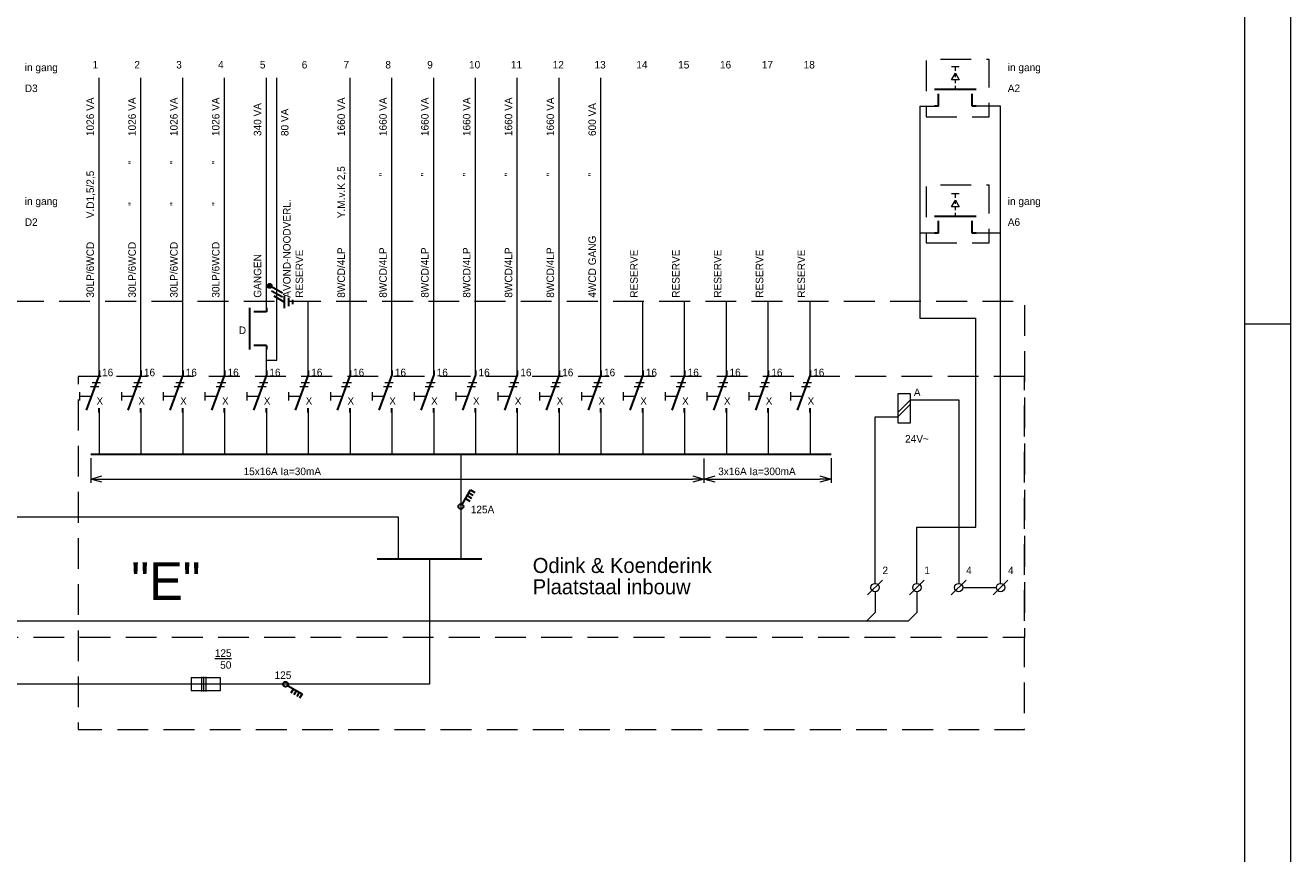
# Model space of a CAD drawing. Header units: millimetres. Extents: x -161.9 to -69.9, y -42.7 to 22.2.
# Tile 5 of 8: x -100.1 to -69.9, y -22.9 to -3.1. Entities that reach past the tile are written whole.
import ezdxf

# ---------------------------------------------------------------- set-up
doc = ezdxf.new("R2010")
doc.units = ezdxf.units.MM
doc.header["$PDMODE"] = 3
doc.header["$PDSIZE"] = 1
doc.linetypes.add('DGN3', pattern=[1.103808, 0.735872, -0.367936])
for name, color, linetype in [('11', 7, 'Continuous'), ('19', 7, 'Continuous'), ('52', 7, 'Continuous'), ('53', 7, 'Continuous'), ('BINNENMUUR', 7, 'Continuous'), ('KADER', 7, 'Continuous'), ('SYMBOLEN', 7, 'Continuous')]:
    doc.layers.add(name, color=color, linetype=linetype)
doc.styles.add('dgn000', font='dgn000.shx')
doc.styles.add('dgn001', font='dgn001.shx')
doc.styles.get("Standard").update_dxf_attribs({"font": 'arial.ttf'})
doc.dimstyles.get("Standard").update_dxf_attribs({"dimtxt": 0.18, "dimasz": 0.18, "dimexe": 0.18, "dimexo": 0.0625, "dimgap": 0.09, "dimtad": 0, "dimtih": 1, "dimtoh": 1, "dimdec": 4, "dimzin": 0, "dimdsep": 46, "dimtxsty": 'Standard', "dimcen": 0.09, "dimadec": 0, "dimazin": 0, "dimtfac": 1, "dimtdec": 4, "dimtofl": 0, "dimtmove": 0, "dimatfit": 3, "dimfxl": 1, "dimtolj": 1, "dimtzin": 0, "dimarcsym": 0})

# ---------------------------------------------------------------- blocks, each defined once
blk = doc.blocks.new('AnonymousCell50')
at = {"layer": 'SYMBOLEN', "color": 1, "linetype": 'Continuous', "lineweight": 0}
for p, q in [((0.015, 0.122), (0.215, 0.122)), ((0.05, 0.216), (0.25, 0.216))]:
    blk.add_line(p, q, dxfattribs=at)
at = {"layer": 'SYMBOLEN', "color": 1, "linetype": 'Continuous', "lineweight": 13}
for p, q in [((-0.249, -0.014), (-0.249, -0.214)), ((0.03, -0.114), (-0.249, -0.114))]:
    blk.add_line(p, q, dxfattribs=at)
blk = doc.blocks.new('EAA024')
at = {"layer": '53', "color": 3, "linetype": 'Continuous', "lineweight": 30}
for p, q in [((0, 0), (0, -0.1)), ((0, -0.1), (-0.308, -0.946)), ((0, -1), (0, -0.9))]:
    blk.add_line(p, q, dxfattribs=at)
blk = doc.blocks.new('AnonymousCell49')
at = {"color": 1, "linetype": 'Continuous', "lineweight": 0}
for name, p in [('EAA024', (-0.149, 0.54)), ('AnonymousCell50', (-0.367, 0.036))]:
    blk.add_blockref(name, p, dxfattribs=at)
blk = doc.blocks.new('AnonymousCell52')
at = {"layer": 'SYMBOLEN', "color": 1, "linetype": 'Continuous', "lineweight": 0}
for p, q in [((0.015, 0.122), (0.215, 0.122)), ((0.05, 0.216), (0.25, 0.216))]:
    blk.add_line(p, q, dxfattribs=at)
at = {"layer": 'SYMBOLEN', "color": 1, "linetype": 'Continuous', "lineweight": 13}
for p, q in [((-0.249, -0.014), (-0.249, -0.214)), ((0.03, -0.114), (-0.249, -0.114))]:
    blk.add_line(p, q, dxfattribs=at)
blk = doc.blocks.new('EAA025')
at = {"layer": '53', "color": 3, "linetype": 'Continuous', "lineweight": 30}
for p, q in [((0, 0), (0, -0.1)), ((0, -0.1), (-0.308, -0.946)), ((0, -1), (0, -0.9))]:
    blk.add_line(p, q, dxfattribs=at)
blk = doc.blocks.new('AnonymousCell51')
at = {"color": 1, "linetype": 'Continuous', "lineweight": 0}
for name, p in [('EAA025', (-0.149, 0.54)), ('AnonymousCell52', (-0.367, 0.036))]:
    blk.add_blockref(name, p, dxfattribs=at)
blk = doc.blocks.new('AnonymousCell54')
at = {"layer": 'SYMBOLEN', "color": 1, "linetype": 'Continuous', "lineweight": 0}
for p, q in [((0.015, 0.122), (0.215, 0.122)), ((0.05, 0.216), (0.25, 0.216))]:
    blk.add_line(p, q, dxfattribs=at)
at = {"layer": 'SYMBOLEN', "color": 1, "linetype": 'Continuous', "lineweight": 13}
for p, q in [((-0.249, -0.014), (-0.249, -0.214)), ((0.03, -0.114), (-0.249, -0.114))]:
    blk.add_line(p, q, dxfattribs=at)
blk = doc.blocks.new('EAA026')
at = {"layer": '53', "color": 3, "linetype": 'Continuous', "lineweight": 30}
for p, q in [((0, 0), (0, -0.1)), ((0, -0.1), (-0.308, -0.946)), ((0, -1), (0, -0.9))]:
    blk.add_line(p, q, dxfattribs=at)
blk = doc.blocks.new('AnonymousCell53')
at = {"color": 1, "linetype": 'Continuous', "lineweight": 0}
for name, p in [('EAA026', (-0.149, 0.54)), ('AnonymousCell54', (-0.367, 0.036))]:
    blk.add_blockref(name, p, dxfattribs=at)
blk = doc.blocks.new('AnonymousCell56')
at = {"layer": 'SYMBOLEN', "color": 1, "linetype": 'Continuous', "lineweight": 0}
for p, q in [((0.015, 0.122), (0.215, 0.122)), ((0.05, 0.216), (0.25, 0.216))]:
    blk.add_line(p, q, dxfattribs=at)
at = {"layer": 'SYMBOLEN', "color": 1, "linetype": 'Continuous', "lineweight": 13}
for p, q in [((-0.249, -0.014), (-0.249, -0.214)), ((0.03, -0.114), (-0.249, -0.114))]:
    blk.add_line(p, q, dxfattribs=at)
blk = doc.blocks.new('EAA027')
at = {"layer": '53', "color": 3, "linetype": 'Continuous', "lineweight": 30}
for p, q in [((0, 0), (0, -0.1)), ((0, -0.1), (-0.308, -0.946)), ((0, -1), (0, -0.9))]:
    blk.add_line(p, q, dxfattribs=at)
blk = doc.blocks.new('AnonymousCell55')
at = {"color": 1, "linetype": 'Continuous', "lineweight": 0}
for name, p in [('EAA027', (-0.149, 0.54)), ('AnonymousCell56', (-0.367, 0.036))]:
    blk.add_blockref(name, p, dxfattribs=at)
blk = doc.blocks.new('AnonymousCell58')
at = {"layer": 'SYMBOLEN', "color": 1, "linetype": 'Continuous', "lineweight": 0}
for p, q in [((0.015, 0.122), (0.215, 0.122)), ((0.05, 0.216), (0.25, 0.216))]:
    blk.add_line(p, q, dxfattribs=at)
at = {"layer": 'SYMBOLEN', "color": 1, "linetype": 'Continuous', "lineweight": 13}
for p, q in [((-0.249, -0.014), (-0.249, -0.214)), ((0.03, -0.114), (-0.249, -0.114))]:
    blk.add_line(p, q, dxfattribs=at)
blk = doc.blocks.new('EAA028')
at = {"layer": '53', "color": 3, "linetype": 'Continuous', "lineweight": 30}
for p, q in [((0, 0), (0, -0.1)), ((0, -0.1), (-0.308, -0.946)), ((0, -1), (0, -0.9))]:
    blk.add_line(p, q, dxfattribs=at)
blk = doc.blocks.new('AnonymousCell57')
at = {"color": 1, "linetype": 'Continuous', "lineweight": 0}
for name, p in [('EAA028', (-0.149, 0.54)), ('AnonymousCell58', (-0.367, 0.036))]:
    blk.add_blockref(name, p, dxfattribs=at)
blk = doc.blocks.new('AnonymousCell60')
at = {"layer": 'SYMBOLEN', "color": 1, "linetype": 'Continuous', "lineweight": 0}
for p, q in [((0.015, 0.122), (0.215, 0.122)), ((0.05, 0.216), (0.25, 0.216))]:
    blk.add_line(p, q, dxfattribs=at)
at = {"layer": 'SYMBOLEN', "color": 1, "linetype": 'Continuous', "lineweight": 13}
for p, q in [((-0.249, -0.014), (-0.249, -0.214)), ((0.03, -0.114), (-0.249, -0.114))]:
    blk.add_line(p, q, dxfattribs=at)
blk = doc.blocks.new('EAA029')
at = {"layer": '53', "color": 3, "linetype": 'Continuous', "lineweight": 30}
for p, q in [((0, 0), (0, -0.1)), ((0, -0.1), (-0.308, -0.946)), ((0, -1), (0, -0.9))]:
    blk.add_line(p, q, dxfattribs=at)
blk = doc.blocks.new('AnonymousCell59')
at = {"color": 1, "linetype": 'Continuous', "lineweight": 0}
for name, p in [('EAA029', (-0.149, 0.54)), ('AnonymousCell60', (-0.367, 0.036))]:
    blk.add_blockref(name, p, dxfattribs=at)
blk = doc.blocks.new('AnonymousCell62')
at = {"layer": 'SYMBOLEN', "color": 1, "linetype": 'Continuous', "lineweight": 0}
for p, q in [((0.015, 0.122), (0.215, 0.122)), ((0.05, 0.216), (0.25, 0.216))]:
    blk.add_line(p, q, dxfattribs=at)
at = {"layer": 'SYMBOLEN', "color": 1, "linetype": 'Continuous', "lineweight": 13}
for p, q in [((-0.249, -0.014), (-0.249, -0.214)), ((0.03, -0.114), (-0.249, -0.114))]:
    blk.add_line(p, q, dxfattribs=at)
blk = doc.blocks.new('EAA030')
at = {"layer": '53', "color": 3, "linetype": 'Continuous', "lineweight": 30}
for p, q in [((0, 0), (0, -0.1)), ((0, -0.1), (-0.308, -0.946)), ((0, -1), (0, -0.9))]:
    blk.add_line(p, q, dxfattribs=at)
blk = doc.blocks.new('AnonymousCell61')
at = {"color": 1, "linetype": 'Continuous', "lineweight": 0}
for name, p in [('EAA030', (-0.149, 0.54)), ('AnonymousCell62', (-0.367, 0.036))]:
    blk.add_blockref(name, p, dxfattribs=at)
blk = doc.blocks.new('AnonymousCell64')
at = {"layer": 'SYMBOLEN', "color": 1, "linetype": 'Continuous', "lineweight": 0}
for p, q in [((0.015, 0.122), (0.215, 0.122)), ((0.05, 0.216), (0.25, 0.216))]:
    blk.add_line(p, q, dxfattribs=at)
at = {"layer": 'SYMBOLEN', "color": 1, "linetype": 'Continuous', "lineweight": 13}
for p, q in [((-0.249, -0.014), (-0.249, -0.214)), ((0.03, -0.114), (-0.249, -0.114))]:
    blk.add_line(p, q, dxfattribs=at)
blk = doc.blocks.new('EAA031')
at = {"layer": '53', "color": 3, "linetype": 'Continuous', "lineweight": 30}
for p, q in [((0, 0), (0, -0.1)), ((0, -0.1), (-0.308, -0.946)), ((0, -1), (0, -0.9))]:
    blk.add_line(p, q, dxfattribs=at)
blk = doc.blocks.new('AnonymousCell63')
at = {"color": 1, "linetype": 'Continuous', "lineweight": 0}
for name, p in [('EAA031', (-0.149, 0.54)), ('AnonymousCell64', (-0.367, 0.036))]:
    blk.add_blockref(name, p, dxfattribs=at)
blk = doc.blocks.new('AnonymousCell66')
at = {"layer": 'SYMBOLEN', "color": 1, "linetype": 'Continuous', "lineweight": 0}
for p, q in [((0.015, 0.122), (0.215, 0.122)), ((0.05, 0.216), (0.25, 0.216))]:
    blk.add_line(p, q, dxfattribs=at)
at = {"layer": 'SYMBOLEN', "color": 1, "linetype": 'Continuous', "lineweight": 13}
for p, q in [((-0.249, -0.014), (-0.249, -0.214)), ((0.03, -0.114), (-0.249, -0.114))]:
    blk.add_line(p, q, dxfattribs=at)
blk = doc.blocks.new('EAA032')
at = {"layer": '53', "color": 3, "linetype": 'Continuous', "lineweight": 30}
for p, q in [((0, 0), (0, -0.1)), ((0, -0.1), (-0.308, -0.946)), ((0, -1), (0, -0.9))]:
    blk.add_line(p, q, dxfattribs=at)
blk = doc.blocks.new('AnonymousCell65')
at = {"color": 1, "linetype": 'Continuous', "lineweight": 0}
for name, p in [('EAA032', (-0.149, 0.54)), ('AnonymousCell66', (-0.367, 0.036))]:
    blk.add_blockref(name, p, dxfattribs=at)
blk = doc.blocks.new('AnonymousCell68')
at = {"layer": 'SYMBOLEN', "color": 1, "linetype": 'Continuous', "lineweight": 0}
for p, q in [((0.015, 0.122), (0.215, 0.122)), ((0.05, 0.216), (0.25, 0.216))]:
    blk.add_line(p, q, dxfattribs=at)
at = {"layer": 'SYMBOLEN', "color": 1, "linetype": 'Continuous', "lineweight": 13}
for p, q in [((-0.249, -0.014), (-0.249, -0.214)), ((0.03, -0.114), (-0.249, -0.114))]:
    blk.add_line(p, q, dxfattribs=at)
blk = doc.blocks.new('EAA033')
at = {"layer": '53', "color": 3, "linetype": 'Continuous', "lineweight": 30}
for p, q in [((0, 0), (0, -0.1)), ((0, -0.1), (-0.308, -0.946)), ((0, -1), (0, -0.9))]:
    blk.add_line(p, q, dxfattribs=at)
blk = doc.blocks.new('AnonymousCell67')
at = {"color": 1, "linetype": 'Continuous', "lineweight": 0}
for name, p in [('EAA033', (-0.149, 0.54)), ('AnonymousCell68', (-0.367, 0.036))]:
    blk.add_blockref(name, p, dxfattribs=at)
blk = doc.blocks.new('AnonymousCell70')
at = {"layer": 'SYMBOLEN', "color": 1, "linetype": 'Continuous', "lineweight": 0}
for p, q in [((0.015, 0.122), (0.215, 0.122)), ((0.05, 0.216), (0.25, 0.216))]:
    blk.add_line(p, q, dxfattribs=at)
at = {"layer": 'SYMBOLEN', "color": 1, "linetype": 'Continuous', "lineweight": 13}
for p, q in [((-0.249, -0.014), (-0.249, -0.214)), ((0.03, -0.114), (-0.249, -0.114))]:
    blk.add_line(p, q, dxfattribs=at)
blk = doc.blocks.new('EAA034')
at = {"layer": '53', "color": 3, "linetype": 'Continuous', "lineweight": 30}
for p, q in [((0, 0), (0, -0.1)), ((0, -0.1), (-0.308, -0.946)), ((0, -1), (0, -0.9))]:
    blk.add_line(p, q, dxfattribs=at)
blk = doc.blocks.new('AnonymousCell69')
at = {"color": 1, "linetype": 'Continuous', "lineweight": 0}
for name, p in [('EAA034', (-0.149, 0.54)), ('AnonymousCell70', (-0.367, 0.036))]:
    blk.add_blockref(name, p, dxfattribs=at)
blk = doc.blocks.new('AnonymousCell72')
at = {"layer": 'SYMBOLEN', "color": 1, "linetype": 'Continuous', "lineweight": 0}
for p, q in [((0.015, 0.122), (0.215, 0.122)), ((0.05, 0.216), (0.25, 0.216))]:
    blk.add_line(p, q, dxfattribs=at)
at = {"layer": 'SYMBOLEN', "color": 1, "linetype": 'Continuous', "lineweight": 13}
for p, q in [((-0.249, -0.014), (-0.249, -0.214)), ((0.03, -0.114), (-0.249, -0.114))]:
    blk.add_line(p, q, dxfattribs=at)
blk = doc.blocks.new('EAA035')
at = {"layer": '53', "color": 3, "linetype": 'Continuous', "lineweight": 30}
for p, q in [((0, 0), (0, -0.1)), ((0, -0.1), (-0.308, -0.946)), ((0, -1), (0, -0.9))]:
    blk.add_line(p, q, dxfattribs=at)
blk = doc.blocks.new('AnonymousCell71')
at = {"color": 1, "linetype": 'Continuous', "lineweight": 0}
for name, p in [('EAA035', (-0.149, 0.54)), ('AnonymousCell72', (-0.367, 0.036))]:
    blk.add_blockref(name, p, dxfattribs=at)
blk = doc.blocks.new('AnonymousCell74')
at = {"layer": 'SYMBOLEN', "color": 1, "linetype": 'Continuous', "lineweight": 0}
for p, q in [((0.015, 0.122), (0.215, 0.122)), ((0.05, 0.216), (0.25, 0.216))]:
    blk.add_line(p, q, dxfattribs=at)
at = {"layer": 'SYMBOLEN', "color": 1, "linetype": 'Continuous', "lineweight": 13}
for p, q in [((-0.249, -0.014), (-0.249, -0.214)), ((0.03, -0.114), (-0.249, -0.114))]:
    blk.add_line(p, q, dxfattribs=at)
blk = doc.blocks.new('EAA036')
at = {"layer": '53', "color": 3, "linetype": 'Continuous', "lineweight": 30}
for p, q in [((0, 0), (0, -0.1)), ((0, -0.1), (-0.308, -0.946)), ((0, -1), (0, -0.9))]:
    blk.add_line(p, q, dxfattribs=at)
blk = doc.blocks.new('AnonymousCell73')
at = {"color": 1, "linetype": 'Continuous', "lineweight": 0}
for name, p in [('EAA036', (-0.149, 0.54)), ('AnonymousCell74', (-0.367, 0.036))]:
    blk.add_blockref(name, p, dxfattribs=at)
blk = doc.blocks.new('AnonymousCell76')
at = {"layer": 'SYMBOLEN', "color": 1, "linetype": 'Continuous', "lineweight": 0}
for p, q in [((0.015, 0.122), (0.215, 0.122)), ((0.05, 0.216), (0.25, 0.216))]:
    blk.add_line(p, q, dxfattribs=at)
at = {"layer": 'SYMBOLEN', "color": 1, "linetype": 'Continuous', "lineweight": 13}
for p, q in [((-0.249, -0.014), (-0.249, -0.214)), ((0.03, -0.114), (-0.249, -0.114))]:
    blk.add_line(p, q, dxfattribs=at)
blk = doc.blocks.new('EAA037')
at = {"layer": '53', "color": 3, "linetype": 'Continuous', "lineweight": 30}
for p, q in [((0, 0), (0, -0.1)), ((0, -0.1), (-0.308, -0.946)), ((0, -1), (0, -0.9))]:
    blk.add_line(p, q, dxfattribs=at)
blk = doc.blocks.new('AnonymousCell75')
at = {"color": 1, "linetype": 'Continuous', "lineweight": 0}
for name, p in [('EAA037', (-0.149, 0.54)), ('AnonymousCell76', (-0.367, 0.036))]:
    blk.add_blockref(name, p, dxfattribs=at)
blk = doc.blocks.new('AnonymousCell78')
at = {"layer": 'SYMBOLEN', "color": 1, "linetype": 'Continuous', "lineweight": 0}
for p, q in [((0.015, 0.122), (0.215, 0.122)), ((0.05, 0.216), (0.25, 0.216))]:
    blk.add_line(p, q, dxfattribs=at)
at = {"layer": 'SYMBOLEN', "color": 1, "linetype": 'Continuous', "lineweight": 13}
for p, q in [((-0.249, -0.014), (-0.249, -0.214)), ((0.03, -0.114), (-0.249, -0.114))]:
    blk.add_line(p, q, dxfattribs=at)
blk = doc.blocks.new('EAA038')
at = {"layer": '53', "color": 3, "linetype": 'Continuous', "lineweight": 30}
for p, q in [((0, 0), (0, -0.1)), ((0, -0.1), (-0.308, -0.946)), ((0, -1), (0, -0.9))]:
    blk.add_line(p, q, dxfattribs=at)
blk = doc.blocks.new('AnonymousCell77')
at = {"color": 1, "linetype": 'Continuous', "lineweight": 0}
for name, p in [('EAA038', (-0.149, 0.54)), ('AnonymousCell78', (-0.367, 0.036))]:
    blk.add_blockref(name, p, dxfattribs=at)
blk = doc.blocks.new('AnonymousCell80')
at = {"layer": 'SYMBOLEN', "color": 1, "linetype": 'Continuous', "lineweight": 0}
for p, q in [((0.015, 0.122), (0.215, 0.122)), ((0.05, 0.216), (0.25, 0.216))]:
    blk.add_line(p, q, dxfattribs=at)
at = {"layer": 'SYMBOLEN', "color": 1, "linetype": 'Continuous', "lineweight": 13}
for p, q in [((-0.249, -0.014), (-0.249, -0.214)), ((0.03, -0.114), (-0.249, -0.114))]:
    blk.add_line(p, q, dxfattribs=at)
blk = doc.blocks.new('EAA039')
at = {"layer": '53', "color": 3, "linetype": 'Continuous', "lineweight": 30}
for p, q in [((0, 0), (0, -0.1)), ((0, -0.1), (-0.308, -0.946)), ((0, -1), (0, -0.9))]:
    blk.add_line(p, q, dxfattribs=at)
blk = doc.blocks.new('AnonymousCell79')
at = {"color": 1, "linetype": 'Continuous', "lineweight": 0}
for name, p in [('EAA039', (-0.149, 0.54)), ('AnonymousCell80', (-0.367, 0.036))]:
    blk.add_blockref(name, p, dxfattribs=at)
blk = doc.blocks.new('AnonymousCell82')
at = {"layer": 'SYMBOLEN', "color": 1, "linetype": 'Continuous', "lineweight": 0}
for p, q in [((0.015, 0.122), (0.215, 0.122)), ((0.05, 0.216), (0.25, 0.216))]:
    blk.add_line(p, q, dxfattribs=at)
at = {"layer": 'SYMBOLEN', "color": 1, "linetype": 'Continuous', "lineweight": 13}
for p, q in [((-0.249, -0.014), (-0.249, -0.214)), ((0.03, -0.114), (-0.249, -0.114))]:
    blk.add_line(p, q, dxfattribs=at)
blk = doc.blocks.new('EAA040')
at = {"layer": '53', "color": 3, "linetype": 'Continuous', "lineweight": 30}
for p, q in [((0, 0), (0, -0.1)), ((0, -0.1), (-0.308, -0.946)), ((0, -1), (0, -0.9))]:
    blk.add_line(p, q, dxfattribs=at)
blk = doc.blocks.new('AnonymousCell81')
at = {"color": 1, "linetype": 'Continuous', "lineweight": 0}
for name, p in [('EAA040', (-0.149, 0.54)), ('AnonymousCell82', (-0.367, 0.036))]:
    blk.add_blockref(name, p, dxfattribs=at)
blk = doc.blocks.new('AnonymousCell84')
at = {"layer": 'SYMBOLEN', "color": 1, "linetype": 'Continuous', "lineweight": 0}
for p, q in [((0.015, 0.122), (0.215, 0.122)), ((0.05, 0.216), (0.25, 0.216))]:
    blk.add_line(p, q, dxfattribs=at)
at = {"layer": 'SYMBOLEN', "color": 1, "linetype": 'Continuous', "lineweight": 13}
for p, q in [((-0.249, -0.014), (-0.249, -0.214)), ((0.03, -0.114), (-0.249, -0.114))]:
    blk.add_line(p, q, dxfattribs=at)
blk = doc.blocks.new('EAA041')
at = {"layer": '53', "color": 3, "linetype": 'Continuous', "lineweight": 30}
for p, q in [((0, 0), (0, -0.1)), ((0, -0.1), (-0.308, -0.946)), ((0, -1), (0, -0.9))]:
    blk.add_line(p, q, dxfattribs=at)
blk = doc.blocks.new('AnonymousCell83')
at = {"color": 1, "linetype": 'Continuous', "lineweight": 0}
for name, p in [('EAA041', (-0.149, 0.54)), ('AnonymousCell84', (-0.367, 0.036))]:
    blk.add_blockref(name, p, dxfattribs=at)
blk = doc.blocks.new('AnonymousCell85')
at = {"layer": 'SYMBOLEN', "color": 1, "linetype": 'Continuous', "lineweight": 0}
for p, q in [((-0.1, 0.174), (-0.1, -0.176)), ((-0.05, 0.174), (-0.05, -0.176)), ((0, 0.174), (0, -0.176))]:
    blk.add_line(p, q, dxfattribs=at)
at = {"layer": 'SYMBOLEN', "color": 1, "linetype": 'Continuous', "lineweight": 0, "flags": 128}
blk.add_lwpolyline([(-0.35, 0.15), (-0.35, -0.15), (0.35, -0.15), (0.35, 0.15), (-0.35, 0.15)], dxfattribs=at)
blk = doc.blocks.new('EH31')
at = {"layer": '19', "color": 3, "linetype": 'Continuous', "lineweight": 30}
for p, q in [((0.03, 0.05), (0.23, 0.398)), ((0.19, 0.33), (0.295, 0.27)), ((0.23, 0.398), (0.335, 0.338)), ((0.11, 0.19), (0.215, 0.13)), ((0.15, 0.26), (0.255, 0.2))]:
    blk.add_line(p, q, dxfattribs=at)
blk.add_circle((0, -0.0005), 0.06, dxfattribs=at)
blk = doc.blocks.new('EH32')
at = {"layer": '19', "color": 3, "linetype": 'Continuous', "lineweight": 30}
for p, q in [((0.05, -0.03), (0.398, -0.23)), ((0.19, -0.11), (0.13, -0.216)), ((0.26, -0.15), (0.2, -0.256)), ((0.33, -0.19), (0.27, -0.296)), ((0.398, -0.23), (0.338, -0.336))]:
    blk.add_line(p, q, dxfattribs=at)
blk.add_circle((0, -0.0005), 0.06, dxfattribs=at)
blk = doc.blocks.new('EAA33')
at = {"layer": '53', "color": 3, "linetype": 'Continuous', "lineweight": 30}
for p, q in [((1, 0.4), (0, 0.4)), ((0.1, 0), (0, 0)), ((0.1, 0), (0.1, 0.3)), ((0.9, 0), (0.9, 0.3)), ((1, 0), (0.9, 0))]:
    blk.add_line(p, q, dxfattribs=at)
blk = doc.blocks.new('EAB12')
at = {"layer": '53', "color": 2, "linetype": 'Continuous', "lineweight": 0}
for p, q in [((-0.092, 0.23), (0, 0.39)), ((0.09, 0.54), (-0.09, 0.54)), ((0, 0.45), (0, 0.54)), ((0, 0.39), (0.088, 0.23)), ((0, 0.3), (0, 0.39)), ((0.088, 0.23), (-0.092, 0.23)), ((0, 0.15), (0, 0.24)), ((0, 0), (0, 0.09))]:
    blk.add_line(p, q, dxfattribs=at)
blk = doc.blocks.new('EAB13')
at = {"layer": '53', "color": 2, "linetype": 'Continuous', "lineweight": 0}
for p, q in [((-0.092, 0.23), (0, 0.39)), ((0.09, 0.54), (-0.09, 0.54)), ((0, 0.45), (0, 0.54)), ((0, 0.39), (0.088, 0.23)), ((0, 0.3), (0, 0.39)), ((0.088, 0.23), (-0.092, 0.23)), ((0, 0.15), (0, 0.24)), ((0, 0), (0, 0.09))]:
    blk.add_line(p, q, dxfattribs=at)
blk = doc.blocks.new('AnonymousCell87')
at = {"layer": 'SYMBOLEN', "color": 1, "linetype": 'Continuous', "lineweight": 0}
for p, q in [((-0.15, -0.1), (0.15, 0.2)), ((-0.15, -0.2), (0.15, 0.1))]:
    blk.add_line(p, q, dxfattribs=at)
at = {"layer": 'SYMBOLEN', "color": 1, "linetype": 'Continuous', "lineweight": 0, "flags": 128}
blk.add_lwpolyline([(-0.15, -0.35), (0.15, -0.35), (0.15, 0.35), (-0.15, 0.35), (-0.15, -0.35)], dxfattribs=at)
blk = doc.blocks.new('EAD36')
at = {"layer": '53', "color": 3, "linetype": 'Continuous', "lineweight": 0}
blk.add_line((0.178, 0.178), (-0.178, -0.178), dxfattribs=at)
blk.add_circle((0, 0.0005), 0.1, dxfattribs=at)
blk = doc.blocks.new('EAD37')
at = {"layer": '53', "color": 3, "linetype": 'Continuous', "lineweight": 0}
blk.add_line((0.178, 0.178), (-0.178, -0.178), dxfattribs=at)
blk.add_circle((0, 0.0005), 0.1, dxfattribs=at)
blk = doc.blocks.new('EAD38')
at = {"layer": '53', "color": 3, "linetype": 'Continuous', "lineweight": 0}
blk.add_line((0.178, 0.178), (-0.178, -0.178), dxfattribs=at)
blk.add_circle((0, 0.0005), 0.1, dxfattribs=at)
blk = doc.blocks.new('EAD39')
at = {"layer": '53', "color": 3, "linetype": 'Continuous', "lineweight": 0}
blk.add_line((0.178, 0.178), (-0.178, -0.178), dxfattribs=at)
blk.add_circle((0, 0.0005), 0.1, dxfattribs=at)
blk = doc.blocks.new('EAA34')
at = {"layer": '53', "color": 3, "linetype": 'Continuous', "lineweight": 30}
for p, q in [((1, 0.4), (0, 0.4)), ((0.1, 0), (0, 0)), ((0.1, 0), (0.1, 0.3)), ((0.9, 0), (0.9, 0.3)), ((1, 0), (0.9, 0))]:
    blk.add_line(p, q, dxfattribs=at)
blk = doc.blocks.new('EQ02')
at = {"layer": '11', "color": 3, "linetype": 'Continuous', "lineweight": 30}
for p, q in [((-0.13, 0.074), (0.13, -0.076)), ((0.13, -0.226), (0.13, 0.074)), ((0.23, -0.176), (0.23, 0.024)), ((0.33, -0.126), (0.33, -0.026))]:
    blk.add_line(p, q, dxfattribs=at)
blk = doc.blocks.new('ER51')
at = {"layer": '52'}
h = blk.add_hatch(color=3, dxfattribs=at)
edge = h.paths.add_edge_path()
edge.add_arc((-0.178, 0.088), 0.05, 0, 360)
at = {"layer": '52', "color": 3, "linetype": 'Continuous', "lineweight": 30}
for p, q in [((-0.13, 0.074), (0.13, -0.076)), ((-0.13, -0.026), (0.13, -0.176))]:
    blk.add_line(p, q, dxfattribs=at)
blk.add_circle((-0.178, 0.088), 0.05, dxfattribs=at)
blk = doc.blocks.new('AnonymousCell89')
at = {"color": 1, "linetype": 'Continuous', "lineweight": 0}
for name, p in [('ER51', (-0.076, 0.154)), ('EQ02', (-0.025, -0.068))]:
    blk.add_blockref(name, p, dxfattribs=at)
blk = doc.blocks.new('EAA35')
at = {"layer": '53', "color": 3, "linetype": 'Continuous', "lineweight": 30}
for p, q in [((-0.4, 1), (-0.4, 0)), ((0, 1), (0, 0.9)), ((0, 0.9), (-0.3, 0.9)), ((0, 0.1), (-0.3, 0.1)), ((0, 0.1), (0, 0))]:
    blk.add_line(p, q, dxfattribs=at)
blk = doc.blocks.new('_Open30')
at = {"color": 0, "linetype": 'ByBlock', "lineweight": -2}
for p, q in [((-1, 0.27), (0, 0)), ((0, 0), (-1, -0.27)), ((0, 0), (-1, 0))]:
    blk.add_line(p, q, dxfattribs=at)
blk = doc.blocks.new('*D9080')
at = {"layer": 'BINNENMUUR', "color": 1, "linetype": 'Continuous', "lineweight": 0, "transparency": 16777216}
for p, q in [((-98.568, -13.456), (-98.568, -14.049)), ((-83.906, -13.468), (-83.906, -14.049)), ((-98.298, -13.959), (-84.176, -13.959))]:
    blk.add_line(p, q, dxfattribs=at)
at = {"layer": 'Defpoints', "color": 0, "linetype": 'Continuous', "transparency": 16777216}
for p in [(-98.568, -13.366), (-83.906, -13.378), (-83.906, -13.959)]:
    blk.add_point(p, dxfattribs=at)
at = {"layer": 'BINNENMUUR', "color": 1, "linetype": 'Continuous', "lineweight": 0, "transparency": 16777216, "xscale": 0.27, "yscale": 0.27, "zscale": 0.27, "rotation": 180}
blk.add_blockref('_Open30', (-98.568, -13.959), dxfattribs=at)
at = {"layer": 'BINNENMUUR', "color": 1, "linetype": 'Continuous', "lineweight": 0, "transparency": 16777216, "xscale": 0.27, "yscale": 0.27, "zscale": 0.27}
blk.add_blockref('_Open30', (-83.906, -13.959), dxfattribs=at)
at = {"layer": 'BINNENMUUR', "color": 1, "linetype": 'Continuous', "lineweight": 0, "transparency": 16777216, "insert": (-93.987, -13.777), "char_height": 0.18, "attachment_point": 5, "style": 'dgn001'}
blk.add_mtext('\\A1;15x16A Ia=30mA', dxfattribs=at)
blk = doc.blocks.new('*D9081')
at = {"layer": 'BINNENMUUR', "color": 1, "linetype": 'Continuous', "lineweight": 0, "transparency": 16777216}
for p, q in [((-83.906, -13.558), (-83.906, -14.049)), ((-80.868, -13.456), (-80.868, -14.049)), ((-83.636, -13.959), (-81.138, -13.959))]:
    blk.add_line(p, q, dxfattribs=at)
at = {"layer": 'Defpoints', "color": 0, "linetype": 'Continuous', "transparency": 16777216}
for p in [(-83.906, -13.468), (-80.868, -13.366), (-80.868, -13.959)]:
    blk.add_point(p, dxfattribs=at)
at = {"layer": 'BINNENMUUR', "color": 1, "linetype": 'Continuous', "lineweight": 0, "transparency": 16777216, "xscale": 0.27, "yscale": 0.27, "zscale": 0.27, "rotation": 180}
blk.add_blockref('_Open30', (-83.906, -13.959), dxfattribs=at)
at = {"layer": 'BINNENMUUR', "color": 1, "linetype": 'Continuous', "lineweight": 0, "transparency": 16777216, "xscale": 0.27, "yscale": 0.27, "zscale": 0.27}
blk.add_blockref('_Open30', (-80.868, -13.959), dxfattribs=at)
at = {"layer": 'BINNENMUUR', "color": 1, "linetype": 'Continuous', "lineweight": 0, "transparency": 16777216, "insert": (-82.64, -13.777), "char_height": 0.18, "attachment_point": 5, "style": 'dgn001'}
blk.add_mtext('\\A1;3x16A Ia=300mA', dxfattribs=at)
blk = doc.blocks.new('A1')
at = {"layer": 'KADER', "color": 1, "linetype": 'Continuous', "lineweight": 0}
for p, q in [((91.984, 0), (91.984, 64.968)), ((90.89, 32.484), (91.984, 32.484))]:
    blk.add_line(p, q, dxfattribs=at)
at = {"layer": 'KADER', "color": 5, "linetype": 'Continuous', "lineweight": 0, "flags": 128}
blk.add_lwpolyline([(1.094, 1.093), (90.89, 1.093), (90.89, 63.875), (1.094, 63.875), (1.094, 1.093)], dxfattribs=at)
blk = doc.blocks.new('AnonymousCell287')
at = {"color": 1, "linetype": 'Continuous', "lineweight": 0}
blk.add_blockref('A1', (-45.992, -32.484), dxfattribs=at)

msp = doc.modelspace()

# ---------------------------------------------------------------- linework, layer by layer
at = {"layer": 'SYMBOLEN', "color": 1, "linetype": 'Continuous', "lineweight": 13}
for p, q in [((-98.368, -11.366), (-98.368, -4.366)), ((-97.368, -11.366), (-97.368, -4.366)), ((-96.368, -11.366), (-96.368, -4.366)), ((-95.368, -11.366), (-95.368, -4.366)), ((-94.368, -9.862), (-94.368, -4.366)), ((-92.368, -11.366), (-92.368, -4.366)), ((-91.368, -11.366), (-91.368, -4.366)), ((-90.368, -11.366), (-90.368, -4.366)), ((-89.368, -11.366), (-89.368, -4.366)), ((-88.368, -11.366), (-88.368, -4.366)), ((-87.368, -11.366), (-87.368, -4.366)), ((-86.368, -11.366), (-86.368, -4.366)), ((-93.368, -11.366), (-93.368, -9.704)), ((-85.368, -11.366), (-85.368, -9.704)), ((-84.368, -11.366), (-84.368, -9.704)), ((-83.368, -11.366), (-83.368, -9.704)), ((-82.368, -11.366), (-82.368, -9.704)), ((-81.368, -11.366), (-81.368, -9.704)), ((-94.368, -11.366), (-94.368, -10.862)), ((-89.718, -13.366), (-89.718, -15.866))]:
    msp.add_line(p, q, dxfattribs=at)
at = {"layer": 'SYMBOLEN', "color": 1, "linetype": 'Continuous', "lineweight": 0}
for p, q in [((-78.748, -5.044), (-78.346, -5.044)), ((-76.816, -5.044), (-77.446, -5.044)), ((-76.816, -16.454), (-76.816, -5.044)), ((-78.396, -8.08), (-78.748, -8.08)), ((-76.816, -8.08), (-77.446, -8.08)), ((-98.368, -12.366), (-98.368, -13.366)), ((-97.368, -12.366), (-97.368, -13.366)), ((-96.368, -12.366), (-96.368, -13.366)), ((-95.368, -12.366), (-95.368, -13.366)), ((-94.368, -12.366), (-94.368, -13.366)), ((-93.368, -12.366), (-93.368, -13.366)), ((-92.368, -12.366), (-92.368, -13.366)), ((-91.368, -12.366), (-91.368, -13.366)), ((-90.368, -12.366), (-90.368, -13.366)), ((-89.368, -12.366), (-89.368, -13.366)), ((-88.368, -12.366), (-88.368, -13.366)), ((-87.368, -12.366), (-87.368, -13.366)), ((-86.368, -12.366), (-86.368, -13.366)), ((-85.368, -12.366), (-85.368, -13.366)), ((-84.368, -12.366), (-84.368, -13.366)), ((-83.368, -12.366), (-83.368, -13.366)), ((-82.368, -12.366), (-82.368, -13.366)), ((-81.368, -12.366), (-81.368, -13.366)), ((-77.716, -16.554), (-76.916, -16.554)), ((-106.016, -17.354), (-79.016, -17.354))]:
    msp.add_line(p, q, dxfattribs=at)
at = {"layer": 'SYMBOLEN', "color": 1, "linetype": 'Continuous', "lineweight": 30}
for p, q in [((-98.568, -13.366), (-80.868, -13.366)), ((-91.718, -15.866), (-89.218, -15.866))]:
    msp.add_line(p, q, dxfattribs=at)
at = {"layer": 'SYMBOLEN', "color": 1, "linetype": 'DGN3', "lineweight": 0, "flags": 128}
for points in [[(-78.595, -5.3), (-77.09, -5.3), (-77.09, -3.922), (-78.595, -3.922), (-78.595, -5.3)], [(-78.595, -8.31), (-77.09, -8.31), (-77.09, -6.932), (-78.595, -6.932), (-78.595, -8.31)], [(-129.126, -9.704), (-76.24, -9.704), (-76.24, -17.746), (-129.126, -17.746), (-129.126, -9.704)], [(-76.24, -11.51), (-98.871, -11.51), (-98.871, -19.948), (-76.24, -19.948), (-76.24, -11.51)]]:
    msp.add_lwpolyline(points, dxfattribs=at)
at = {"layer": 'SYMBOLEN', "color": 1, "linetype": 'Continuous', "lineweight": 0, "flags": 128}
for points in [[(-94.368, -11.114), (-94.118, -11.114), (-94.118, -4.366)], [(-78.748, -5.044), (-78.748, -10.11), (-77.404, -10.11)], [(-78.816, -16.454), (-78.816, -15.11), (-77.404, -15.11), (-77.404, -10.11)], [(-78.971, -12.068), (-77.816, -12.068), (-77.816, -16.454)], [(-79.816, -16.454), (-79.816, -12.468), (-79.271, -12.468)], [(-79.816, -16.654), (-79.816, -17.154), (-80.016, -17.354)], [(-78.816, -16.654), (-78.816, -17.154), (-79.016, -17.354)]]:
    msp.add_lwpolyline(points, dxfattribs=at)
at = {"layer": 'SYMBOLEN', "color": 1, "linetype": 'Continuous', "lineweight": 13, "flags": 128}
for points in [[(-116.868, -13.366), (-116.868, -14.866), (-91.218, -14.866), (-91.218, -15.866)], [(-90.468, -15.866), (-90.468, -18.866), (-133.016, -18.866)]]:
    msp.add_lwpolyline(points, dxfattribs=at)

# ---------------------------------------------------------------- block references
at = {"color": 1, "linetype": 'Continuous', "lineweight": 0}
for name, p in [('AnonymousCell287', (-115.871, -10.248)), ('EAB13', (-77.896, -4.644)), ('EAA34', (-78.396, -5.044)), ('EAB12', (-77.896, -7.68)), ('EAA33', (-78.396, -8.08)), ('AnonymousCell89', (-94.038, -9.582)), ('EAA35', (-94.368, -10.862)), ('AnonymousCell49', (-98.219, -11.906)), ('AnonymousCell51', (-97.219, -11.906)), ('AnonymousCell53', (-96.219, -11.906)), ('AnonymousCell55', (-95.219, -11.906)), ('AnonymousCell57', (-94.219, -11.906)), ('AnonymousCell59', (-93.219, -11.906)), ('AnonymousCell61', (-92.219, -11.906)), ('AnonymousCell63', (-91.219, -11.906)), ('AnonymousCell65', (-90.219, -11.906)), ('AnonymousCell67', (-89.219, -11.906)), ('AnonymousCell69', (-88.219, -11.906)), ('AnonymousCell71', (-87.219, -11.906)), ('AnonymousCell73', (-86.219, -11.906)), ('AnonymousCell75', (-85.219, -11.906)), ('AnonymousCell77', (-84.219, -11.906)), ('AnonymousCell79', (-83.219, -11.906)), ('AnonymousCell81', (-82.219, -11.906)), ('AnonymousCell83', (-81.219, -11.906)), ('AnonymousCell87', (-79.121, -12.268)), ('EH31', (-89.718, -14.616)), ('EAD36', (-79.816, -16.554)), ('EAD37', (-78.816, -16.554)), ('EAD38', (-77.816, -16.554)), ('EAD39', (-76.816, -16.554)), ('AnonymousCell85', (-95.818, -18.866)), ('EH32', (-93.91, -18.866))]:
    msp.add_blockref(name, p, dxfattribs=at)

# ---------------------------------------------------------------- texts
at = {"layer": 'SYMBOLEN', "color": 1, "linetype": 'Continuous', "lineweight": 0}
for s, height, style, p in [('in gang', 0.18, 'dgn000', (-100.143, -4.204)), ('1', 0.18, 'dgn001', (-98.523, -4.14)), ('2', 0.18, 'dgn001', (-97.523, -4.14)), ('3', 0.18, 'dgn001', (-96.523, -4.14)), ('4', 0.18, 'dgn001', (-95.523, -4.14)), ('5', 0.18, 'dgn001', (-94.523, -4.14)), ('6', 0.18, 'dgn001', (-93.523, -4.14)), ('7', 0.18, 'dgn001', (-92.523, -4.14)), ('8', 0.18, 'dgn001', (-91.523, -4.14)), ('9', 0.18, 'dgn001', (-90.523, -4.14)), ('10', 0.18, 'dgn001', (-89.523, -4.14)), ('11', 0.18, 'dgn001', (-88.523, -4.14)), ('12', 0.18, 'dgn001', (-87.523, -4.14)), ('13', 0.18, 'dgn001', (-86.523, -4.14)), ('14', 0.18, 'dgn001', (-85.523, -4.14)), ('15', 0.18, 'dgn001', (-84.523, -4.14)), ('16', 0.18, 'dgn001', (-83.523, -4.14)), ('17', 0.18, 'dgn001', (-82.523, -4.14)), ('18', 0.18, 'dgn001', (-81.523, -4.14)), ('in gang', 0.18, 'dgn000', (-76.643, -4.204)), ('D3', 0.18, 'dgn000', (-100.143, -4.704)), ('A2', 0.18, 'dgn000', (-76.643, -4.704)), ('in gang', 0.18, 'dgn000', (-100.143, -7.404)), ('in gang', 0.18, 'dgn000', (-76.643, -7.404)), ('D2', 0.18, 'dgn000', (-100.143, -7.904)), ('A6', 0.18, 'dgn000', (-76.643, -7.904)), ('16', 0.18, 'dgn001', (-98.296, -11.5)), ('16', 0.18, 'dgn001', (-97.296, -11.5)), ('16', 0.18, 'dgn001', (-96.296, -11.5)), ('16', 0.18, 'dgn001', (-95.296, -11.5)), ('16', 0.18, 'dgn001', (-94.296, -11.5)), ('16', 0.18, 'dgn001', (-93.296, -11.5)), ('16', 0.18, 'dgn001', (-92.296, -11.5)), ('16', 0.18, 'dgn001', (-91.296, -11.5)), ('16', 0.18, 'dgn001', (-90.296, -11.5)), ('16', 0.18, 'dgn001', (-89.296, -11.5)), ('16', 0.18, 'dgn001', (-88.296, -11.5)), ('16', 0.18, 'dgn001', (-87.296, -11.5)), ('16', 0.18, 'dgn001', (-86.296, -11.5)), ('16', 0.18, 'dgn001', (-85.296, -11.5)), ('16', 0.18, 'dgn001', (-84.296, -11.5)), ('16', 0.18, 'dgn001', (-83.296, -11.5)), ('16', 0.18, 'dgn001', (-82.296, -11.5)), ('16', 0.18, 'dgn001', (-81.296, -11.5)), ('A', 0.18, 'dgn001', (-78.889, -11.976)), ('X', 0.18, 'dgn001', (-98.43, -12.182)), ('X', 0.18, 'dgn001', (-97.43, -12.182)), ('X', 0.18, 'dgn001', (-96.43, -12.182)), ('X', 0.18, 'dgn001', (-95.43, -12.182)), ('X', 0.18, 'dgn001', (-94.43, -12.182)), ('X', 0.18, 'dgn001', (-93.43, -12.182)), ('X', 0.18, 'dgn001', (-92.43, -12.182)), ('X', 0.18, 'dgn001', (-91.43, -12.182)), ('X', 0.18, 'dgn001', (-90.43, -12.182)), ('X', 0.18, 'dgn001', (-89.43, -12.182)), ('X', 0.18, 'dgn001', (-88.43, -12.182)), ('X', 0.18, 'dgn001', (-87.43, -12.182)), ('X', 0.18, 'dgn001', (-86.43, -12.182)), ('X', 0.18, 'dgn001', (-85.43, -12.182)), ('X', 0.18, 'dgn001', (-84.43, -12.182)), ('X', 0.18, 'dgn001', (-83.43, -12.182)), ('X', 0.18, 'dgn001', (-82.43, -12.182)), ('X', 0.18, 'dgn001', (-81.43, -12.182)), ('"E"', 0.9, 'dgn001', (-97.598, -16.848)), ('2', 0.18, 'dgn001', (-79.638, -16.234)), ('1', 0.18, 'dgn001', (-78.638, -16.234)), ('4', 0.18, 'dgn001', (-77.638, -16.234)), ('4', 0.18, 'dgn001', (-76.638, -16.234)), ('%%u125%%u', 0.18, 'dgn001', (-95.601, -18.212)), ('50', 0.18, 'dgn001', (-95.472, -18.496)), ('125', 0.18, 'dgn001', (-94.172, -18.74))]:
    msp.add_text(s, height=height, dxfattribs=dict(at, style=style)).set_placement(p)
at = {"layer": 'SYMBOLEN', "color": 1, "linetype": 'Continuous', "lineweight": 0, "style": 'dgn001'}
for s, p in [('1026 VA', (-98.489, -5.756)), ('1026 VA', (-97.489, -5.756)), ('1026 VA', (-96.489, -5.756)), ('1026 VA', (-95.489, -5.756)), ('340 VA', (-94.489, -5.756)), ('80 VA', (-93.839, -5.756)), ('1660 VA', (-92.489, -5.756)), ('1660 VA', (-91.489, -5.756)), ('1660 VA', (-90.489, -5.756)), ('1660 VA', (-89.489, -5.756)), ('1660 VA', (-88.489, -5.756)), ('1660 VA', (-87.489, -5.756)), ('600 VA', (-86.489, -5.756)), ('"', (-97.489, -6.426)), ('"', (-96.489, -6.426)), ('"', (-95.489, -6.426)), ('V.D1,5/2,5', (-98.489, -7.722)), ('Y.M.v.K 2,5', (-92.489, -7.722)), ('"', (-91.489, -6.722)), ('"', (-90.489, -6.722)), ('"', (-89.489, -6.722)), ('"', (-88.489, -6.722)), ('"', (-87.489, -6.722)), ('"', (-86.489, -6.722)), ('"', (-97.489, -7.426)), ('"', (-96.489, -7.426)), ('"', (-95.489, -7.426)), ('AVOND-NOODVERL.', (-93.789, -9.622)), ('30LP/6WCD', (-98.489, -9.622)), ('30LP/6WCD', (-97.489, -9.622)), ('30LP/6WCD', (-96.489, -9.622)), ('30LP/6WCD', (-95.489, -9.622)), ('8WCD/4LP', (-92.489, -9.622)), ('8WCD/4LP', (-91.489, -9.622)), ('8WCD/4LP', (-90.489, -9.622)), ('8WCD/4LP', (-89.489, -9.622)), ('8WCD/4LP', (-88.489, -9.622)), ('8WCD/4LP', (-87.489, -9.622)), ('4WCD GANG', (-86.489, -9.622)), ('GANGEN', (-94.489, -9.622)), ('RESERVE', (-93.489, -9.622)), ('RESERVE', (-85.489, -9.622)), ('RESERVE', (-84.489, -9.622)), ('RESERVE', (-83.489, -9.622)), ('RESERVE', (-82.489, -9.622)), ('RESERVE', (-81.489, -9.622))]:
    msp.add_text(s, height=0.18, rotation=90, dxfattribs=at).set_placement(p)
at = {"layer": 'SYMBOLEN', "color": 1, "linetype": 'Continuous', "lineweight": 13, "style": 'dgn001'}
msp.add_text('D', height=0.18, dxfattribs=at).set_placement((-95.027, -10.49))
at = {"layer": 'SYMBOLEN', "color": 1, "linetype": 'DGN3', "lineweight": 0, "style": 'dgn001'}
for s, p in [('24V~', (-79.097, -13.086)), ('125A', (-89.481, -14.778))]:
    msp.add_text(s, height=0.18, dxfattribs=at).set_placement(p)
at = {"layer": 'SYMBOLEN', "color": 1, "linetype": 'Continuous', "lineweight": 0, "insert": (-87.999, -15.846), "char_height": 0.36, "attachment_point": 1, "line_spacing_factor": 0.85, "style": 'dgn001'}
msp.add_mtext('Odink & Koenderink\\PPlaatstaal inbouw', dxfattribs=at)

# ---------------------------------------------------------------- dimensions: what is measured, and where the dimension line sits
at = {"layer": 'BINNENMUUR', "color": 1, "linetype": 'Continuous', "lineweight": 0}
for base, p1, p2, text, picture, middle in [((-83.906, -13.959), (-98.568, -13.366), (-83.906, -13.378), '15x16A Ia=30mA', '*D9080', (-93.987, -13.959)), ((-80.868, -13.959), (-83.906, -13.468), (-80.868, -13.366), '3x16A Ia=300mA', '*D9081', (-82.64, -13.959))]:
    dim = msp.add_linear_dim(base=base, p1=p1, p2=p2, text=text, dimstyle='Standard', override={"dimscale": 1, "dimtxt": 0.18, "dimasz": 0.27, "dimexe": 0.09, "dimexo": 0.09, "dimgap": 0.09, "dimtad": 1, "dimtih": 0, "dimtoh": 0, "dimdec": 2, "dimlfac": 1, "dimzin": 11, "dimdsep": 46, "dimlunit": 2, "dimtxsty": 'dgn001', "dimblk1": 'Open30', "dimblk2": 'Open30', "dimsah": 1, "dimcen": 0, "dimse1": 0, "dimse2": 0, "dimclrd": 1, "dimclre": 1, "dimclrt": 1, "dimtol": 0, "dimtofl": 1, "dimatfit": 3, "dimfrac": 1, "dimtolj": 1, "dimlwd": 0, "dimlwe": 0}, dxfattribs=at)
    dim.commit()
    dim.dimension.update_dxf_attribs({"geometry": picture, "text_midpoint": middle, "dimtype": 160})

doc.saveas('drawing.dxf')
